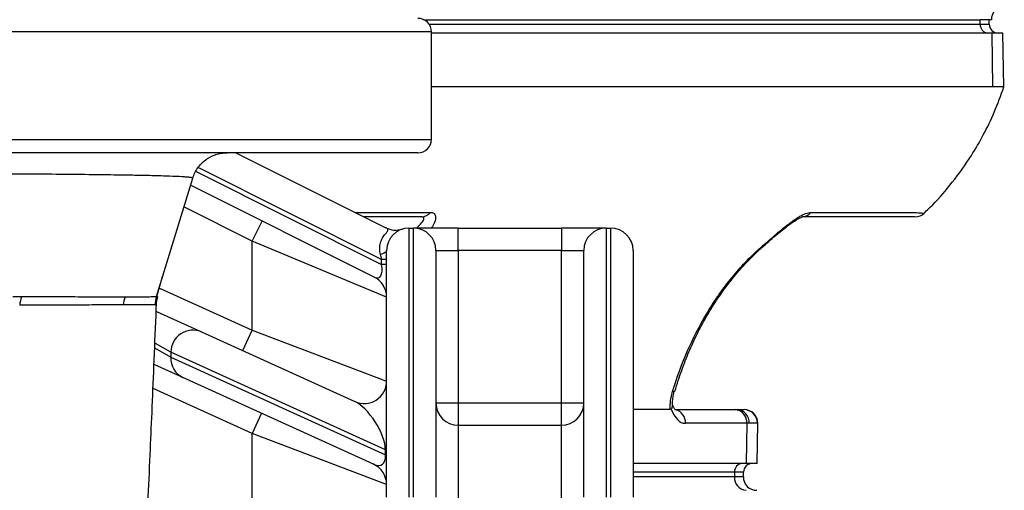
# Model space of a CAD drawing. Header units: millimetres. Extents: x 2249 to 3569, y 988 to 5170.
# Tile 6 of 11: x 3001 to 3441, y 1872 to 2082. Entities that reach past the tile are written whole.
import ezdxf

# ---------------------------------------------------------------- set-up
doc = ezdxf.new("R2010")
doc.units = ezdxf.units.MM
doc.header["$LTSCALE"] = 2

msp = doc.modelspace()

# ---------------------------------------------------------------- linework, layer by layer
at = {"color": 8, "linetype": 'Continuous', "lineweight": 25}
for p, q in [((3181.66, 2081.87), (3429.91, 2081.87)), ((3184, 2079.87), (3429.91, 2079.87)), ((3429.91, 2079.87), (3433.93, 2079.87)), ((3185.05, 2076.47), (2505.05, 2076.47)), ((2505.05, 2028.47), (3185.05, 2028.47)), ((3080.05, 2014.07), (3162.82, 1972.69)), ((3162.82, 1974.92), (3080.95, 2015.86)), ((3105.05, 1983.09), (3074.64, 1998.3)), ((3151.03, 1995.88), (3184.63, 1995.88)), ((3063.67, 1962.11), (3105.05, 1943.3)), ((3062.7, 1958.31), (3062.91, 1958.35)), ((3062.22, 1954.52), (3062.05, 1954.55)), ((3068.79, 1933.47), (3061.92, 1937.38)), ((3061.82, 1935.24), (3068.79, 1931.28)), ((3105.05, 1897.16), (3060.85, 1917.26)), ((3330.65, 1901.76), (3330.48, 1901.76)), ((3105.05, 1831.96), (3105.05, 1897.16)), ((3320.28, 1880.01), (3275.05, 1880.01)), ((3324.31, 1880.01), (3320.28, 1880.01))]:
    msp.add_line(p, q, dxfattribs=at)
at = {"color": 7, "linetype": 'Continuous', "lineweight": 25}
for p, q in [((3431.64, 2081.87), (3429.91, 2081.87)), ((3429.91, 2079.87), (3429.91, 2081.87)), ((3434.86, 2081.87), (3431.64, 2081.87)), ((3433.93, 2079.87), (3433.93, 2081.87)), ((3185.05, 2028.47), (3185.05, 2076.47)), ((3435.2, 2075.87), (3185.05, 2075.87)), ((3435.56, 2051.87), (3435.2, 2075.87)), ((3440.03, 2075.87), (3435.2, 2075.87)), ((3440.45, 2051.85), (3440.03, 2075.87)), ((3435.56, 2051.87), (3185.05, 2051.87)), ((3179.05, 2022.47), (2511.05, 2022.47)), ((3097.86, 2022.47), (3164.71, 1989.04)), ((3062.38, 1958.3), (3078.59, 2011.16)), ((3159.53, 1967.04), (3077.62, 2007.99)), ((3078.59, 2011.16), (3078.59, 2011.16)), ((3354.39, 1995.88), (3400.44, 1995.88)), ((3105.05, 1983.09), (3109.53, 1992.04)), ((3180.75, 1993.87), (3155.05, 1993.87)), ((3175.05, 1988.87), (3175.05, 1868.87)), ((3175.05, 1988.87), (3177.05, 1988.87)), ((3177.05, 1868.87), (3177.05, 1988.87)), ((3197.05, 1988.87), (3177.05, 1988.87)), ((3197.05, 1978.87), (3197.05, 1988.87)), ((3197.05, 1988.87), (3243.05, 1988.87)), ((3243.05, 1988.87), (3243.05, 1978.87)), ((3263.05, 1988.87), (3243.05, 1988.87)), ((3263.05, 1988.87), (3263.05, 1868.87)), ((3263.05, 1988.87), (3265.05, 1988.87)), ((3265.05, 1868.87), (3265.05, 1988.87)), ((3165.05, 1958.09), (3105.05, 1983.09)), ((3105.05, 1943.3), (3105.05, 1983.09)), ((3165.05, 1868.87), (3165.05, 1978.87)), ((3187.05, 1978.87), (3187.05, 1868.87)), ((3187.05, 1978.87), (3197.05, 1978.87)), ((3197.05, 1978.87), (3197.05, 1910.87)), ((3243.05, 1978.87), (3197.05, 1978.87)), ((3243.05, 1978.87), (3253.05, 1978.87)), ((3243.05, 1910.87), (3243.05, 1978.87)), ((3253.05, 1868.87), (3253.05, 1978.87)), ((3275.05, 1978.87), (3275.05, 1868.87)), ((3162.82, 1972.69), (3162.82, 1974.92)), ((3165.05, 1974.92), (3162.82, 1974.92)), ((3165.05, 1972.69), (3162.82, 1972.69)), ((3062.58, 1958.32), (3065.27, 1967.71)), ((3062.38, 1958.3), (3062.38, 1958.3)), ((3062.22, 1954.52), (3062.22, 1954.52)), ((3062.42, 1951.69), (3082.48, 1942.58)), ((3082.48, 1942.58), (3150.92, 1911.46)), ((3100.92, 1934.2), (3105.05, 1943.3)), ((3105.05, 1943.3), (3165.05, 1920.57)), ((3068.79, 1933.47), (3068.79, 1931.28)), ((3164.6, 1889.91), (3068.79, 1933.47)), ((3068.79, 1931.28), (3164.6, 1887.72)), ((3074.2, 1922.17), (3061.43, 1927.98)), ((3159.19, 1883.53), (3074.2, 1922.17)), ((3293.49, 1916.11), (3293.5, 1916.14)), ((3187.05, 1910.87), (3197.05, 1910.87)), ((3197.05, 1910.87), (3197.05, 1900.87)), ((3197.05, 1910.87), (3243.05, 1910.87)), ((3243.05, 1910.87), (3253.05, 1910.87)), ((3243.05, 1900.87), (3243.05, 1910.87)), ((3291.62, 1907.87), (3275.05, 1907.87)), ((3293.94, 1907.87), (3320.58, 1907.87)), ((3320.58, 1907.87), (3321.46, 1907.87)), ((3321.46, 1907.87), (3324.51, 1907.87)), ((3324.51, 1907.87), (3324.65, 1907.87)), ((3109.19, 1906.27), (3105.05, 1897.16)), ((3197.05, 1900.87), (3197.05, 1821.66)), ((3197.05, 1900.87), (3243.05, 1900.87)), ((3243.05, 1821.66), (3243.05, 1900.87)), ((3325.77, 1901.76), (3298.36, 1901.76)), ((3325.77, 1901.76), (3325.5, 1883.87)), ((3326.82, 1901.76), (3325.77, 1901.76)), ((3330.48, 1901.76), (3326.82, 1901.76)), ((3330.34, 1883.87), (3330.65, 1901.76)), ((3165.05, 1874.43), (3105.05, 1897.16)), ((3164.6, 1887.72), (3164.6, 1889.91)), ((3164.6, 1889.91), (3165.05, 1889.91)), ((3164.6, 1887.72), (3165.05, 1887.72)), ((3325.5, 1883.87), (3275.05, 1883.87)), ((3330.34, 1883.87), (3325.5, 1883.87)), ((3320.21, 1877.87), (3275.05, 1877.87)), ((3320.28, 1880.01), (3320.21, 1877.87)), ((3324.23, 1877.87), (3320.21, 1877.87)), ((3324.23, 1877.87), (3324.31, 1880.01))]:
    msp.add_line(p, q, dxfattribs=at)
at = {"color": 7, "linetype": 'Continuous', "lineweight": 25, "flags": 128}
msp.add_lwpolyline([(3165.05, 1978.87), (3165.01, 1978.63), (3164.88, 1978.39), (3164.66, 1978.16), (3164.35, 1977.94), (3163.97, 1977.72), (3163.5, 1977.51), (3162.96, 1977.31), (3162.35, 1977.13)], dxfattribs=at)
at = {"color": 8, "linetype": 'Continuous', "lineweight": 25, "flags": 128}
msp.add_lwpolyline([(3330.8, 1979.16), (3331.32, 1979.25), (3331.64, 1979.46)], dxfattribs=at)
at = {"color": 7, "linetype": 'Continuous', "lineweight": 25}
for centre, radius, start, end in [((3440.86, 2081.87), 6, 92, 180), ((3179.05, 2076.47), 6, 0, 90), ((3433.66, 2079.62), 3.76, 176.1887, 265.5981), ((3437.93, 2079.87), 4, 180, 270), ((3179.05, 2028.47), 6, 270, 0), ((3180.66, 1998.8), 4.93, 271.0632, 323.7597), ((3350.41, 1998.8), 4.93, 271.0632, 323.7597), ((3400.84, 1999.87), 6, 269.9946, 313.4045), ((3169.18, 1997.99), 10, 243.4349, 287.0819), ((3175.05, 1978.87), 10, 90, 180), ((3177.05, 1978.87), 10, 0, 90), ((3263.05, 1978.87), 10, 90, 180), ((3265.05, 1978.87), 10, 0, 90), ((3155.05, 1958.09), 10, 0, 63.4349), ((3021.99, 1952.18), 20.75, 162.8487, 173.5312), ((3064.36, 1952.82), 16.9, 161.1932, 174.0236), ((3078.04, 1953.71), 16.01, 163.3114, 177.0116), ((3078.75, 1933.35), 9.96, 67.9728, 179.2782), ((3078.25, 1930.74), 9.47, 176.7304, 244.7251), ((3155.05, 1920.57), 10, 245.5521, 0), ((3197.05, 1910.87), 10, 180, 270), ((3243.05, 1910.87), 10, 270, 0), ((3320.13, 1902.23), 5.66, 355.2909, 85.5074), ((3321.11, 1902.16), 5.72, 356.0811, 86.5796), ((3324.5, 1901.88), 5.99, 358.8703, 89.8634), ((3324.65, 1901.87), 6, 359, 90), ((3155.05, 1874.43), 10, 0, 65.5521), ((3324.02, 1880.14), 3.74, 94.2201, 182.0086), ((3328.3, 1879.87), 4, 90, 178), ((3325.84, 1877.49), 5.64, 176.1887, 265.5981), ((3330.23, 1877.87), 6, 180, 270)]:
    msp.add_arc(centre, radius, start, end, dxfattribs=at)
at = {"color": 8, "linetype": 'Continuous', "lineweight": 25}
for centre, radius, start, end in [((3292.89, 1916.72), 0.856, 254.721, 314.7117), ((3292.61, 1902.19), 5.77, 355.7519, 76.7551)]:
    msp.add_arc(centre, radius, start, end, dxfattribs=at)
at = {"color": 7, "linetype": 'Continuous', "lineweight": 25}
for centre, major_axis, ratio, start_param, end_param in [((3155.05, 1982.69), (-6.69, 13.65), 0.320532, 3.959686, 4.142795), ((3155.05, 1980.45), (-6.69, 13.65), 0.320532, 2.743661, 3.959686), ((3155.05, 1898.6), (-7.97, 13.06), 0.404518, 3.768612, 5.745731), ((3298.6, 1917.76), (0.32, 16), 0.499848, 2.227613, 3.151666), ((3155.05, 1896.4), (-7.97, 13.06), 0.404518, 2.604138, 3.768612)]:
    msp.add_ellipse(centre, major_axis=major_axis, ratio=ratio, start_param=start_param, end_param=end_param, dxfattribs=at)
for points, knots in [([(3404.86, 1995.59), (3406.16, 1996.81), (3410.69, 2001.05), (3417.89, 2009.56), (3425.39, 2020.04), (3431.51, 2030.62), (3436.46, 2040.8), (3439.09, 2048.11), (3440.45, 2051.87)], [0, 0, 0, 0, 0.079356, 0.276968, 0.495748, 0.653709, 0.821657, 1, 1, 1, 1]), ([(3078.59, 2011.16), (3079.09, 2012.79), (3079.83, 2014.31), (3081.31, 2016.4), (3081.86, 2017.05), (3083.04, 2018.26), (3083.68, 2018.82), (3084.7, 2019.58), (3085.06, 2019.82), (3085.78, 2020.27), (3086.15, 2020.48), (3087.28, 2021.06), (3088.05, 2021.39), (3089.67, 2021.92), (3090.5, 2022.13), (3091.76, 2022.33), (3092.19, 2022.38), (3093.04, 2022.45), (3093.46, 2022.47), (3093.88, 2022.47)], [0, 0, 0, 0, 0.25, 0.25, 0.375, 0.375, 0.5, 0.5, 0.5625, 0.5625, 0.625, 0.625, 0.75, 0.75, 0.875, 0.875, 0.9375, 0.9375, 1, 1, 1, 1]), ([(3078.59, 2011.16), (3078.57, 2011.18), (3078.53, 2011.21), (3078.41, 2011.27), (3078.33, 2011.3), (3078, 2011.38), (3077.69, 2011.43), (3077.09, 2011.51), (3076.87, 2011.53), (3076.37, 2011.58), (3076.1, 2011.61), (3075.22, 2011.68), (3074.55, 2011.72), (3072.25, 2011.86), (3070.36, 2011.94), (3065.9, 2012.1), (3063.32, 2012.17), (3058.92, 2012.28), (3057.36, 2012.31), (3054.9, 2012.36), (3054.05, 2012.38), (3052.32, 2012.41), (3051.43, 2012.43), (3046.88, 2012.5), (3042.94, 2012.56), (3034.48, 2012.67), (3029.95, 2012.73), (3020.31, 2012.83), (3015.2, 2012.88), (3008.43, 2012.93), (3007.06, 2012.94), (3004.28, 2012.97), (3002.87, 2012.98), (2998.6, 2013.01), (2995.71, 2013.03), (2986.86, 2013.09), (2980.76, 2013.12), (2968.16, 2013.19), (2961.65, 2013.22), (2951.59, 2013.27), (2948.18, 2013.28), (2941.26, 2013.31), (2937.74, 2013.32), (2927.12, 2013.35), (2919.95, 2013.37), (2905.43, 2013.41), (2898.08, 2013.42), (2883.2, 2013.44), (2875.68, 2013.45), (2864.25, 2013.46), (2860.41, 2013.46), (2852.74, 2013.47), (2848.9, 2013.47), (2845.05, 2013.47)], [0, 0, 0, 0, 0.015625, 0.015625, 0.03125, 0.03125, 0.0625, 0.0625, 0.078125, 0.078125, 0.09375, 0.09375, 0.125, 0.125, 0.1875, 0.1875, 0.25, 0.25, 0.28125, 0.28125, 0.296875, 0.296875, 0.3125, 0.3125, 0.375, 0.375, 0.4375, 0.4375, 0.5, 0.5, 0.515625, 0.515625, 0.53125, 0.53125, 0.5625, 0.5625, 0.625, 0.625, 0.6875, 0.6875, 0.71875, 0.71875, 0.75, 0.75, 0.8125, 0.8125, 0.875, 0.875, 0.9375, 0.9375, 0.96875, 0.96875, 1, 1, 1, 1]), ([(3330.8, 1979.16), (3331.26, 1979.58), (3331.73, 1979.99), (3332.68, 1980.83), (3333.16, 1981.25), (3334.61, 1982.52), (3335.59, 1983.37), (3337.59, 1985.11), (3338.61, 1985.99), (3340.67, 1987.73), (3341.7, 1988.58), (3343.28, 1989.84), (3343.81, 1990.26), (3344.88, 1991.07), (3345.41, 1991.46), (3346.46, 1992.22), (3346.99, 1992.58), (3348.04, 1993.28), (3348.56, 1993.61), (3349.59, 1994.21), (3350.09, 1994.49), (3351.06, 1994.97), (3351.54, 1995.18), (3352.9, 1995.7), (3353.7, 1995.88), (3354.39, 1995.88)], [0, 0, 0, 0, 0.0625, 0.0625, 0.125, 0.125, 0.25, 0.25, 0.375, 0.375, 0.5, 0.5, 0.5625, 0.5625, 0.625, 0.625, 0.6875, 0.6875, 0.75, 0.75, 0.8125, 0.8125, 0.875, 0.875, 1, 1, 1, 1]), ([(3331.65, 1979.44), (3332.19, 1979.94), (3333.69, 1981.31), (3336.31, 1983.56), (3339.25, 1986.09), (3341.98, 1988.34), (3344.41, 1990.23), (3346.51, 1991.72), (3348.24, 1992.81), (3349.6, 1993.5), (3350.38, 1993.83), (3350.77, 1993.88), (3350.67, 1993.88), (3350.66, 1993.88)], [0, 0, 0, 0, 0.08761, 0.242952, 0.386634, 0.513381, 0.624358, 0.721908, 0.805626, 0.877172, 0.940138, 0.99587, 1, 1, 1, 1]), ([(3400.73, 1993.87), (3400.74, 1993.87), (3400.79, 1993.87), (3399.82, 1993.87), (3397.52, 1993.87), (3390.92, 1993.87), (3375.62, 1993.87), (3361.05, 1993.87), (3350.51, 1993.87)], [0, 0, 0, 0, 0.0247797, 0.0754573, 0.1375022, 0.2013175, 0.4221709, 1, 1, 1, 1]), ([(3162.35, 1977.13), (3162.12, 1977.99), (3162, 1978.87), (3162, 1980.6), (3162.11, 1981.48), (3162.55, 1983.08), (3162.87, 1983.83), (3163.64, 1985.15), (3164.06, 1985.71), (3164.64, 1986.41), (3164.82, 1986.62), (3165.14, 1987), (3165.27, 1987.17), (3165.49, 1987.47), (3165.56, 1987.6), (3165.66, 1987.85), (3165.68, 1987.96), (3165.67, 1988.27), (3165.56, 1988.44), (3165.22, 1988.76), (3164.98, 1988.91), (3164.71, 1989.04)], [0, 0, 0, 0, 0.125, 0.125, 0.25, 0.25, 0.375, 0.375, 0.5, 0.5, 0.5625, 0.5625, 0.625, 0.625, 0.6875, 0.6875, 0.75, 0.75, 0.875, 0.875, 1, 1, 1, 1]), ([(3292.66, 1915.89), (3294.53, 1922.08), (3296.72, 1928.05), (3301.74, 1939.6), (3304.57, 1945.17), (3309.34, 1953.19), (3311.01, 1955.81), (3313.66, 1959.65), (3314.57, 1960.91), (3316.42, 1963.4), (3317.36, 1964.62), (3320.25, 1968.23), (3322.26, 1970.55), (3326.42, 1975), (3328.57, 1977.13), (3330.8, 1979.16)], [0, 0, 0, 0, 0.25, 0.25, 0.5, 0.5, 0.625, 0.625, 0.6875, 0.6875, 0.75, 0.75, 0.875, 0.875, 1, 1, 1, 1]), ([(3293.7, 1916.05), (3294.19, 1917.68), (3295.57, 1922.3), (3298.19, 1929.48), (3301.62, 1937.7), (3305.47, 1945.45), (3309.88, 1953.07), (3314.7, 1960.36), (3319.98, 1967.25), (3325.57, 1973.7), (3329.63, 1977.47), (3331.62, 1979.48), (3331.62, 1979.48)], [0, 0, 0, 0, 0.066199, 0.186882, 0.298131, 0.415673, 0.529821, 0.649421, 0.767556, 0.883768, 0.99983, 1, 1, 1, 1]), ([(3002.16, 1958.3), (3007.23, 1958.29), (3011.98, 1958.29), (3020.89, 1958.28), (3025.04, 1958.28), (3032.75, 1958.27), (3036.31, 1958.27), (3041.19, 1958.27), (3042.74, 1958.27), (3045.68, 1958.27), (3047.06, 1958.27), (3048.36, 1958.27)], [0, 0, 0, 0, 0.25, 0.25, 0.5, 0.5, 0.75, 0.75, 0.875, 0.875, 1, 1, 1, 1]), ([(3048.36, 1958.27), (3052.26, 1958.26), (3055.36, 1958.27), (3058.86, 1958.27), (3059.83, 1958.28), (3061.01, 1958.28), (3061.35, 1958.29), (3061.79, 1958.29), (3061.93, 1958.29), (3062.11, 1958.3), (3062.2, 1958.3), (3062.28, 1958.3), (3062.33, 1958.3), (3062.36, 1958.3), (3062.38, 1958.3)], [0, 0, 0, 0, 0.5, 0.5, 0.75, 0.75, 0.875, 0.875, 0.9375, 0.9375, 0.96875, 0.984375, 0.984375, 1, 1, 1, 1]), ([(3062.45, 1954.52), (3062.44, 1954.91), (3062.41, 1956.2), (3062.76, 1957.44), (3063.01, 1958.3)], [0, 0, 0, 0, 0.305405, 1, 1, 1, 1]), ([(3047.55, 1954.58), (3044.93, 1954.57), (3041.99, 1954.57), (3035.51, 1954.56), (3031.97, 1954.56), (3024.27, 1954.54), (3020.13, 1954.54), (3011.22, 1954.53), (3006.45, 1954.52), (3001.37, 1954.52)], [0, 0, 0, 0, 0.25, 0.25, 0.5, 0.5, 0.75, 0.75, 1, 1, 1, 1]), ([(3061.72, 1954.56), (3060.89, 1954.57), (3059.3, 1954.58), (3054.59, 1954.58), (3051.47, 1954.58), (3047.55, 1954.58)], [0, 0, 0, 0, 0.5, 0.5, 1, 1, 1, 1]), ([(3051.27, 1726.81), (3051.47, 1730.05), (3051.96, 1737.9), (3052.74, 1751.13), (3053.59, 1766.02), (3054.31, 1779.01), (3054.87, 1789.58), (3055.31, 1798.12), (3055.79, 1807.32), (3056.34, 1818.43), (3057.01, 1831.99), (3057.79, 1848.32), (3058.66, 1867.06), (3059.54, 1886.72), (3060.42, 1907.03), (3061.29, 1927.74), (3061.95, 1943.74), (3062.3, 1952.96), (3062.36, 1954.52)], [0, 0, 0, 0, 0.05468, 0.132324, 0.209303, 0.280838, 0.320223, 0.357568, 0.397723, 0.444509, 0.505676, 0.575306, 0.65345, 0.740129, 0.815557, 0.896334, 0.982434, 1, 1, 1, 1]), ([(3291.62, 1907.87), (3291.58, 1908.48), (3291.57, 1909.11), (3291.62, 1910.41), (3291.67, 1911.08), (3291.94, 1913.11), (3292.24, 1914.49), (3292.66, 1915.89)], [0, 0, 0, 0, 0.25, 0.25, 0.5, 0.5, 1, 1, 1, 1]), ([(3292.64, 1909.76), (3292.62, 1910.22), (3292.57, 1911.3), (3292.82, 1913.41), (3293.18, 1915.12), (3293.48, 1916.04), (3293.5, 1916.13)], [0, 0, 0, 0, 0.257157, 0.605664, 0.961777, 1, 1, 1, 1]), ([(3292.07, 1908.12), (3292.32, 1908.52), (3292.68, 1909.08), (3292.57, 1909.6), (3292.54, 1909.75)], [0, 0, 0, 0, 0.699729, 1, 1, 1, 1]), ([(3293.95, 1907.7), (3293.95, 1907.7), (3293.95, 1907.7), (3293.49, 1908.22), (3293, 1909.04), (3292.72, 1909.77), (3292.64, 1910)], [0, 0, 0, 0, 0.2155129, 0.5380998, 0.8621249, 1, 1, 1, 1])]:
    msp.add_open_spline(points, degree=3, knots=knots, dxfattribs=at)
for points in [[(3440.45, 2051.87), (3440.45, 2051.87), (3440.25, 2051.87), (3439.37, 2051.87), (3437.9, 2051.87), (3436.45, 2051.87), (3435.56, 2051.87)], [(2998.3, 1958.3), (2999.6, 1958.3), (3000.89, 1958.3), (3002.16, 1958.3)], [(3062.38, 1958.3), (3062.01, 1957.08), (3061.79, 1955.83), (3061.72, 1954.56)], [(3062.38, 1958.3), (3062.51, 1958.3), (3062.62, 1958.31), (3062.7, 1958.31)], [(3062.05, 1954.55), (3061.96, 1954.55), (3061.85, 1954.56), (3061.72, 1954.56)], [(3292.07, 1908.12), (3291.93, 1907.94), (3291.78, 1907.87), (3291.62, 1907.87)]]:
    msp.add_open_spline(points, degree=3, dxfattribs=at)
at = {"color": 8, "linetype": 'Continuous', "lineweight": 25}
for points, knots in [([(3184.63, 1995.88), (3185.1, 1995.82), (3186.24, 1995.67), (3187.03, 1994.17), (3186.8, 1991.75), (3185.65, 1989.73), (3185.16, 1988.87)], [0, 0, 0, 0, 0.181532, 0.441194, 0.760762, 1, 1, 1, 1]), ([(3400.44, 1995.88), (3400.44, 1995.88), (3401.95, 1995.77), (3403.78, 1995.64), (3404.96, 1995.56), (3404.91, 1995.56), (3404.89, 1995.57)], [0, 0, 0, 0, 0.000006, 0.50368, 0.822838, 1, 1, 1, 1]), ([(3178.31, 1988.87), (3179.19, 1989.66), (3180.77, 1991.07), (3181.8, 1992.79), (3181.72, 1993.73), (3181.02, 1993.83), (3180.75, 1993.87)], [0, 0, 0, 0, 0.3562091, 0.6418409, 0.8564025, 1, 1, 1, 1])]:
    msp.add_open_spline(points, degree=3, knots=knots, dxfattribs=at)

doc.saveas('drawing.dxf')
